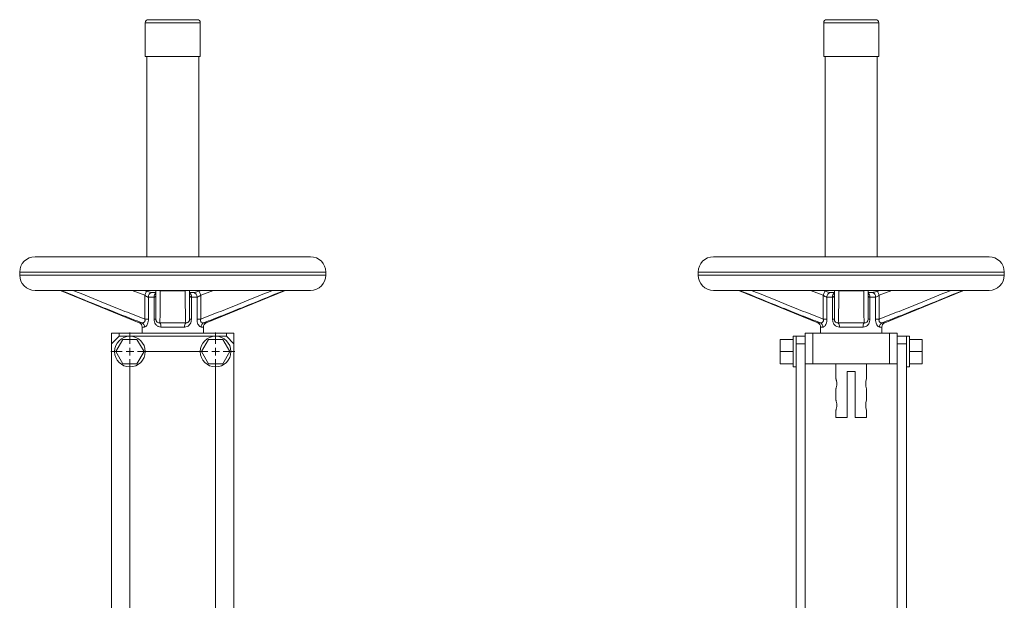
# Model space of a CAD drawing. Header units: millimetres. Extents: x -228 to 418, y -5 to 1363.
# Tile 5 of 5: x -226 to 418, y 983 to 1363. Entities that reach past the tile are written whole.
import ezdxf

# ---------------------------------------------------------------- set-up
doc = ezdxf.new("R2010")
doc.units = ezdxf.units.MM

# ---------------------------------------------------------------- blocks, each defined once
blk = doc.blocks.new('SW_CENTERMARKSYMBOL_10')
at = {"color": 0, "linetype": 'Continuous', "lineweight": 0}
for p, q in [((-56, 5), (-56, 12.5)), ((0, 5), (0, 12.5)), ((-61, 0), (-68.5, 0)), ((-56, 0), (-58.5, 0)), ((-56, 0), (-56, 2.5)), ((-56, 0), (-53.5, 0)), ((-56, 0), (-56, -2.5)), ((-51, 0), (-5, 0)), ((0, 0), (-2.5, 0)), ((0, 0), (0, 2.5)), ((0, 0), (2.5, 0)), ((0, 0), (0, -2.5)), ((5, 0), (12.5, 0)), ((-56, -5), (-56, -222.5)), ((0, -5), (0, -222.5)), ((-56, -227.5), (-56, -225)), ((0, -227.5), (0, -225)), ((-61, -227.5), (-68.5, -227.5)), ((-56, -227.5), (-58.5, -227.5)), ((-56, -227.5), (-53.5, -227.5)), ((-56, -227.5), (-56, -230)), ((-51, -227.5), (-5, -227.5)), ((0, -227.5), (-2.5, -227.5)), ((0, -227.5), (2.5, -227.5)), ((0, -227.5), (0, -230)), ((5, -227.5), (12.5, -227.5)), ((-56, -232.5), (-56, -240)), ((0, -232.5), (0, -240))]:
    blk.add_line(p, q, dxfattribs=at)

msp = doc.modelspace()

# ---------------------------------------------------------------- linework, layer by layer
at = {"color": 7, "linetype": 'Continuous', "lineweight": 15}
for p, q in [((-143.5, 1360.93), (-143.5, 1338.93)), ((-141.5, 1362.93), (-125.5, 1362.93)), ((-125.5, 1362.93), (-109.5, 1362.93)), ((-107.5, 1338.93), (-107.5, 1360.93)), ((299.76, 1360.93), (299.76, 1338.93)), ((301.76, 1362.93), (333.76, 1362.93)), ((335.76, 1338.93), (335.76, 1360.93)), ((-143.5, 1338.93), (-125.5, 1338.93)), ((-142.5, 1338.93), (-142.5, 1207.93)), ((-125.5, 1338.93), (-107.5, 1338.93)), ((-108.5, 1207.93), (-108.5, 1338.93)), ((299.76, 1338.93), (335.76, 1338.93)), ((300.76, 1338.93), (300.76, 1207.93)), ((334.76, 1207.93), (334.76, 1338.93)), ((-215.5, 1207.93), (-125.5, 1207.93)), ((-125.5, 1207.93), (-35.5, 1207.93)), ((407.76, 1207.93), (227.76, 1207.93)), ((-225.5, 1197.93), (-225.5, 1195.93)), ((-25.5, 1195.93), (-25.5, 1197.93)), ((217.76, 1197.93), (217.76, 1195.93)), ((417.76, 1195.93), (417.76, 1197.93)), ((-215.5, 1185.93), (-125.5, 1185.93)), ((-198.46, 1185.71), (-147.36, 1164.74)), ((-142.71, 1185.48), (-143.95, 1185.93)), ((-136.53, 1184.51), (-138.99, 1184.51)), ((-117.38, 1185.71), (-133.63, 1185.71)), ((-125.5, 1185.93), (-35.5, 1185.93)), ((-112.01, 1184.51), (-114.5, 1184.51)), ((-106.98, 1185.93), (-108.29, 1185.47)), ((-103.64, 1164.74), (-52.55, 1185.71)), ((407.76, 1185.93), (227.76, 1185.93)), ((244.81, 1185.71), (295.9, 1164.74)), ((300.55, 1185.48), (299.32, 1185.93)), ((306.73, 1184.51), (304.27, 1184.51)), ((325.89, 1185.71), (309.63, 1185.71)), ((331.25, 1184.51), (328.77, 1184.51)), ((336.29, 1185.93), (334.97, 1185.47)), ((339.62, 1164.74), (390.71, 1185.71)), ((-143.75, 1167.19), (-143.75, 1182.71)), ((-141.37, 1181.51), (-141.37, 1167.19)), ((-137.68, 1181.51), (-141.37, 1181.51)), ((-137.68, 1167.19), (-137.68, 1181.51)), ((-113.33, 1181.51), (-113.33, 1167.19)), ((-109.63, 1181.51), (-113.33, 1181.51)), ((-109.63, 1167.19), (-109.63, 1181.51)), ((-107.25, 1182.71), (-107.25, 1167.19)), ((299.51, 1167.19), (299.51, 1182.71)), ((301.89, 1181.51), (301.89, 1167.19)), ((305.59, 1181.51), (301.89, 1181.51)), ((305.59, 1167.19), (305.59, 1181.51)), ((329.93, 1181.51), (329.93, 1167.19)), ((333.63, 1181.51), (329.93, 1181.51)), ((333.63, 1167.19), (333.63, 1181.51)), ((336.01, 1182.71), (336.01, 1167.19)), ((-141.37, 1167.19), (-143.75, 1167.19)), ((-136.5, 1167.19), (-137.68, 1167.19)), ((-133.94, 1164.74), (-117.06, 1164.74)), ((-114.5, 1167.19), (-113.33, 1167.19)), ((-107.25, 1167.19), (-109.63, 1167.19)), ((301.89, 1167.19), (299.51, 1167.19)), ((305.59, 1167.19), (306.76, 1167.19)), ((309.32, 1164.74), (326.2, 1164.74)), ((329.93, 1167.19), (328.76, 1167.19)), ((336.01, 1167.19), (333.63, 1167.19)), ((-165.5, 1150.93), (-165.5, 1157.93)), ((-165.5, 1157.93), (-160.5, 1157.93)), ((-160.5, 1155.93), (-160.5, 1157.93)), ((-160.5, 1157.93), (-90.5, 1157.93)), ((-145.5, 1161.97), (-145.5, 1157.93)), ((-117.78, 1161.97), (-133.22, 1161.97)), ((-105.5, 1157.93), (-105.5, 1161.97)), ((-90.5, 1155.93), (-90.5, 1157.93)), ((-90.5, 1157.93), (-85.5, 1157.93)), ((-85.5, 1150.93), (-85.5, 1157.93)), ((287.76, 1155.93), (287.76, 1157.93)), ((287.76, 1157.93), (292.76, 1157.93)), ((292.76, 1137.93), (292.76, 1157.93)), ((292.76, 1157.93), (342.76, 1157.93)), ((297.76, 1161.97), (297.76, 1157.93)), ((325.48, 1161.97), (310.04, 1161.97)), ((337.76, 1157.93), (337.76, 1161.97)), ((342.76, 1137.93), (342.76, 1157.93)), ((342.76, 1157.93), (347.76, 1157.93)), ((347.76, 1155.93), (347.76, 1157.93)), ((-160.5, 1155.93), (-165.5, 1150.93)), ((-158.12, 1153.93), (-162.74, 1145.93)), ((-153.5, 1155.93), (-160.5, 1155.93)), ((-148.88, 1153.93), (-158.12, 1153.93)), ((-97.5, 1155.93), (-153.5, 1155.93)), ((-144.26, 1145.93), (-148.88, 1153.93)), ((-102.12, 1153.93), (-106.74, 1145.93)), ((-92.88, 1153.93), (-102.12, 1153.93)), ((-90.5, 1155.93), (-97.5, 1155.93)), ((-88.26, 1145.93), (-92.88, 1153.93)), ((-85.5, 1150.93), (-90.5, 1155.93)), ((271.36, 1153.93), (279.76, 1153.93)), ((271.36, 1153.93), (271.36, 1145.93)), ((281.76, 1155.93), (279.76, 1155.93)), ((279.76, 1155.93), (279.76, 1135.93)), ((281.76, 1155.93), (281.76, 1150.93)), ((281.76, 1155.93), (287.76, 1155.93)), ((287.76, 1155.93), (287.76, 1150.93)), ((353.76, 1155.93), (347.76, 1155.93)), ((347.76, 1155.93), (347.76, 1150.93)), ((355.76, 1155.93), (353.76, 1155.93)), ((353.76, 1155.93), (353.76, 1150.93)), ((355.76, 1155.93), (355.76, 1135.93)), ((364.16, 1153.93), (355.76, 1153.93)), ((364.16, 1153.93), (364.16, 1145.93)), ((-165.5, 1150.93), (-165.5, 918.43)), ((-162.74, 1145.93), (-158.12, 1137.93)), ((-148.88, 1137.93), (-144.26, 1145.93)), ((-106.74, 1145.93), (-102.12, 1137.93)), ((-92.88, 1137.93), (-88.26, 1145.93)), ((-85.5, 918.43), (-85.5, 1150.93)), ((271.36, 1145.93), (279.76, 1145.93)), ((271.36, 1145.93), (271.36, 1137.93)), ((281.76, 1150.93), (281.76, 914.43)), ((281.76, 1150.93), (287.76, 1150.93)), ((287.76, 1150.93), (287.76, 914.43)), ((353.76, 1150.93), (347.76, 1150.93)), ((347.76, 1150.93), (347.76, 914.43)), ((353.76, 1150.93), (353.76, 914.43)), ((364.16, 1145.93), (355.76, 1145.93)), ((364.16, 1145.93), (364.16, 1137.93)), ((-158.12, 1137.93), (-148.88, 1137.93)), ((-102.12, 1137.93), (-92.88, 1137.93)), ((271.36, 1137.93), (279.76, 1137.93)), ((279.76, 1135.93), (281.76, 1135.93)), ((287.76, 1137.93), (292.76, 1137.93)), ((292.76, 1137.93), (342.76, 1137.93)), ((307.76, 1137.93), (307.76, 1128.2)), ((320.36, 1132.93), (315.16, 1132.93)), ((315.16, 1102.93), (315.16, 1132.93)), ((320.36, 1102.93), (320.36, 1132.93)), ((327.76, 1128.18), (327.76, 1137.93)), ((342.76, 1137.93), (347.76, 1137.93)), ((353.76, 1135.93), (355.76, 1135.93)), ((364.16, 1137.93), (355.76, 1137.93)), ((307.76, 1121.67), (307.76, 1114.2)), ((327.76, 1114.18), (327.76, 1121.63)), ((307.76, 1107.67), (307.76, 1102.93)), ((327.76, 1102.93), (327.76, 1107.63)), ((307.76, 1102.93), (315.16, 1102.93)), ((320.36, 1102.93), (327.76, 1102.93))]:
    msp.add_line(p, q, dxfattribs=at)
at = {"color": 8, "linetype": 'Continuous', "lineweight": 15}
for p, q in [((-143.5, 1360.93), (-125.5, 1360.93)), ((-125.5, 1360.93), (-107.5, 1360.93)), ((299.76, 1360.93), (335.76, 1360.93)), ((-225.5, 1197.93), (-125.5, 1197.93)), ((-125.5, 1197.93), (-25.5, 1197.93)), ((217.76, 1197.93), (417.76, 1197.93)), ((-225.5, 1195.93), (-125.5, 1195.93)), ((-125.5, 1195.93), (-25.5, 1195.93)), ((217.76, 1195.93), (417.76, 1195.93)), ((-198, 1185.71), (-198.46, 1185.71)), ((-143.75, 1182.71), (-152.02, 1185.93)), ((-142.71, 1185.48), (-143.85, 1185.93)), ((-107.16, 1185.93), (-108.3, 1185.48)), ((-98.99, 1185.93), (-107.25, 1182.71)), ((-52.55, 1185.71), (-53, 1185.71)), ((245.26, 1185.71), (244.81, 1185.71)), ((299.51, 1182.71), (291.24, 1185.93)), ((300.56, 1185.48), (299.41, 1185.93)), ((336.11, 1185.93), (334.97, 1185.48)), ((344.28, 1185.93), (336.01, 1182.71)), ((390.71, 1185.71), (390.26, 1185.71)), ((-147.36, 1164.74), (-145.67, 1164.74)), ((-105.34, 1164.74), (-103.64, 1164.74)), ((295.9, 1164.74), (297.59, 1164.74)), ((337.93, 1164.74), (339.62, 1164.74)), ((-143.95, 1161.97), (-145.5, 1161.97)), ((-105.5, 1161.97), (-107.05, 1161.97)), ((299.31, 1161.97), (297.76, 1161.97)), ((337.76, 1161.97), (336.21, 1161.97))]:
    msp.add_line(p, q, dxfattribs=at)
at = {"color": 8, "linetype": 'Continuous', "lineweight": 15, "flags": 128}
for points in [[(-197.91, 1185.93), (-197.97, 1185.78), (-198, 1185.71)], [(-143.75, 1182.71), (-143.52, 1183.31), (-143.31, 1183.88), (-143.11, 1184.4), (-142.95, 1184.84), (-142.82, 1185.18), (-142.74, 1185.41), (-142.7, 1185.51), (-142.7, 1185.52)], [(-133.63, 1185.71), (-134.2, 1185.78), (-134.69, 1185.93)], [(-116.31, 1185.93), (-116.81, 1185.78), (-117.38, 1185.71)], [(-108.31, 1185.52), (-108.31, 1185.51), (-108.27, 1185.41), (-108.18, 1185.18), (-108.05, 1184.84), (-107.89, 1184.4), (-107.69, 1183.88), (-107.48, 1183.31), (-107.25, 1182.71)], [(-53, 1185.71), (-53.03, 1185.78), (-53.1, 1185.93)], [(245.35, 1185.93), (245.29, 1185.78), (245.26, 1185.71)], [(299.51, 1182.71), (299.74, 1183.31), (299.95, 1183.88), (300.15, 1184.4), (300.31, 1184.84), (300.44, 1185.18), (300.53, 1185.41), (300.57, 1185.51), (300.57, 1185.52)], [(309.63, 1185.71), (309.07, 1185.78), (308.57, 1185.93)], [(326.95, 1185.93), (326.45, 1185.78), (325.89, 1185.71)], [(334.95, 1185.52), (334.96, 1185.51), (334.99, 1185.41), (335.08, 1185.18), (335.21, 1184.84), (335.37, 1184.4), (335.57, 1183.88), (335.78, 1183.31), (336.01, 1182.71)], [(390.26, 1185.71), (390.23, 1185.78), (390.17, 1185.93)]]:
    msp.add_lwpolyline(points, dxfattribs=at)
at = {"color": 7, "linetype": 'Continuous', "lineweight": 15}
for centre in [(-153.5, 1145.93), (-97.5, 1145.93)]:
    msp.add_circle(centre, 10, dxfattribs=at)
for centre, radius, start, end in [((-141.5, 1360.93), 2, 90, 180), ((-109.5, 1360.93), 2, 0, 90), ((301.76, 1360.93), 2, 90, 180), ((333.76, 1360.93), 2, 0, 90), ((-215.5, 1197.93), 10, 90, 180), ((-35.5, 1197.93), 10, 0, 90), ((227.76, 1197.93), 10, 90, 180), ((407.76, 1197.93), 10, 0, 90), ((-215.5, 1195.93), 10, 180, 270), ((-35.5, 1195.93), 10, 270, 0), ((227.76, 1195.93), 10, 180, 270), ((407.76, 1195.93), 10, 270, 0), ((-199.59, 1182.93), 3, 67.69379, 90), ((-51.41, 1182.93), 3, 90, 112.30621), ((243.67, 1182.93), 3, 67.69379, 90), ((391.85, 1182.93), 3, 90, 112.30621), ((-148.5, 1161.97), 3, 0, 67.69379), ((-146.96, 1162.03), 3.01, 358.9048, 64.5795), ((-137.67, 1162.3), 4.46, 355.78039, 33.2491), ((-113.33, 1162.3), 4.46, 146.7509, 184.21961), ((-104.04, 1162.03), 3.01, 115.4205, 181.0952), ((-102.5, 1161.97), 3, 112.30621, 180), ((294.76, 1161.97), 3, 0, 67.69379), ((296.3, 1162.03), 3.01, 358.9048, 64.5795), ((305.59, 1162.3), 4.46, 355.78039, 33.2491), ((329.93, 1162.3), 4.46, 146.7509, 184.21961), ((339.22, 1162.03), 3.01, 115.4205, 181.0952), ((340.76, 1161.97), 3, 112.30621, 180), ((337.46, 1124.93), 10.25, 161.47609, 198.78073), ((337.46, 1110.93), 10.25, 161.47817, 198.77866)]:
    msp.add_arc(centre, radius, start, end, dxfattribs=at)
at = {"color": 8, "linetype": 'Continuous', "lineweight": 15}
for centre, radius, start, end in [((-138.73, 1181.86), 2.66, 95.64097, 187.50215), ((-134.42, 1181.79), 3.27, 129.56334, 184.98401), ((-116.68, 1181.75), 3.36, 355.86727, 49.49656), ((-112.39, 1181.77), 2.77, 354.61224, 82.24463), ((304.53, 1181.86), 2.66, 95.64097, 187.50215), ((308.84, 1181.79), 3.27, 129.56334, 184.98401), ((326.68, 1181.79), 3.27, 355.01599, 50.43666), ((330.99, 1181.86), 2.66, 352.49785, 84.35903)]:
    msp.add_arc(centre, radius, start, end, dxfattribs=at)
at = {"color": 7, "linetype": 'Continuous', "lineweight": 15}
for points, knots in [([(-145.67, 1164.74), (-149.86, 1166.36), (-158.24, 1169.59), (-175.67, 1176.62), (-188.92, 1182.01), (-198, 1185.71)], [0, 0, 0, 0, 0.239053, 0.478163, 1, 1, 1, 1]), ([(-139.01, 1184.51), (-139.02, 1184.51), (-139.05, 1184.51), (-139.35, 1184.53), (-139.89, 1184.63), (-140.72, 1184.84), (-141.68, 1185.14), (-142.36, 1185.4), (-142.7, 1185.52)], [0, 0, 0, 0, 0.049965, 0.178704, 0.354694, 0.553305, 0.781638, 1, 1, 1, 1]), ([(-136.5, 1167.19), (-136.5, 1168.86), (-136.5, 1172.2), (-136.5, 1178.5), (-136.5, 1183.09), (-136.5, 1185.93)], [0, 0, 0, 0, 0.275689, 0.551425, 1, 1, 1, 1]), ([(-133.63, 1185.71), (-133.65, 1182.01), (-133.68, 1176.62), (-133.76, 1169.59), (-133.88, 1166.36), (-133.94, 1164.74)], [0, 0, 0, 0, 0.521837, 0.760906, 1, 1, 1, 1]), ([(-117.06, 1164.74), (-117.12, 1166.36), (-117.24, 1169.59), (-117.33, 1176.62), (-117.36, 1182.01), (-117.38, 1185.71)], [0, 0, 0, 0, 0.239053, 0.478163, 1, 1, 1, 1]), ([(-114.5, 1185.93), (-114.5, 1183.09), (-114.5, 1178.5), (-114.5, 1172.2), (-114.5, 1168.86), (-114.5, 1167.19)], [0, 0, 0, 0, 0.448575, 0.724277, 1, 1, 1, 1]), ([(-108.31, 1185.52), (-108.37, 1185.5), (-108.83, 1185.32), (-109.65, 1185.04), (-110.65, 1184.74), (-111.38, 1184.57), (-111.86, 1184.51), (-111.96, 1184.51), (-111.99, 1184.51)], [0, 0, 0, 0, 0.036585, 0.309066, 0.531201, 0.72326, 0.892175, 1, 1, 1, 1]), ([(-53, 1185.71), (-62.09, 1182.01), (-75.33, 1176.62), (-92.76, 1169.59), (-101.14, 1166.36), (-105.34, 1164.74)], [0, 0, 0, 0, 0.521837, 0.760906, 1, 1, 1, 1]), ([(297.59, 1164.74), (293.4, 1166.36), (285.02, 1169.59), (267.59, 1176.62), (254.35, 1182.01), (245.26, 1185.71)], [0, 0, 0, 0, 0.239053, 0.478163, 1, 1, 1, 1]), ([(304.25, 1184.51), (304.24, 1184.51), (304.21, 1184.51), (303.91, 1184.53), (303.37, 1184.63), (302.54, 1184.84), (301.58, 1185.14), (300.9, 1185.4), (300.57, 1185.52)], [0, 0, 0, 0, 0.049965, 0.178704, 0.354694, 0.553305, 0.781638, 1, 1, 1, 1]), ([(306.76, 1167.19), (306.76, 1168.86), (306.76, 1172.2), (306.76, 1178.5), (306.76, 1183.09), (306.76, 1185.93)], [0, 0, 0, 0, 0.275689, 0.551425, 1, 1, 1, 1]), ([(309.63, 1185.71), (309.61, 1182.01), (309.58, 1176.62), (309.5, 1169.59), (309.38, 1166.36), (309.32, 1164.74)], [0, 0, 0, 0, 0.521837, 0.760906, 1, 1, 1, 1]), ([(326.2, 1164.74), (326.14, 1166.36), (326.02, 1169.59), (325.94, 1176.62), (325.91, 1182.01), (325.89, 1185.71)], [0, 0, 0, 0, 0.239053, 0.478163, 1, 1, 1, 1]), ([(328.76, 1185.93), (328.76, 1183.09), (328.76, 1178.5), (328.76, 1172.2), (328.76, 1168.86), (328.76, 1167.19)], [0, 0, 0, 0, 0.448575, 0.724277, 1, 1, 1, 1]), ([(334.95, 1185.52), (334.9, 1185.5), (334.43, 1185.32), (333.62, 1185.04), (332.62, 1184.74), (331.88, 1184.57), (331.4, 1184.51), (331.31, 1184.51), (331.27, 1184.51)], [0, 0, 0, 0, 0.036598, 0.309182, 0.531401, 0.723531, 0.89251, 1, 1, 1, 1]), ([(390.26, 1185.71), (381.18, 1182.01), (367.93, 1176.62), (350.5, 1169.59), (342.12, 1166.36), (337.93, 1164.74)], [0, 0, 0, 0, 0.521837, 0.760906, 1, 1, 1, 1]), ([(-143.75, 1182.71), (-143.42, 1182.47), (-142.87, 1182.07), (-142.23, 1181.74), (-141.75, 1181.55), (-141.53, 1181.53), (-141.37, 1181.51)], [0, 0, 0, 0, 0.395804, 0.666706, 0.766775, 1, 1, 1, 1]), ([(-137.68, 1181.51), (-137.48, 1181.53), (-137.24, 1181.55), (-136.88, 1181.75), (-136.57, 1182.08), (-136.53, 1182.49), (-136.5, 1182.71)], [0, 0, 0, 0, 0.2595834, 0.3079956, 0.6337683, 1, 1, 1, 1]), ([(-114.5, 1182.71), (-114.47, 1182.47), (-114.43, 1182.07), (-114.11, 1181.74), (-113.76, 1181.55), (-113.51, 1181.53), (-113.33, 1181.51)], [0, 0, 0, 0, 0.395804, 0.666706, 0.766775, 1, 1, 1, 1]), ([(-109.63, 1181.51), (-109.46, 1181.53), (-109.25, 1181.55), (-108.75, 1181.75), (-108.13, 1182.08), (-107.56, 1182.49), (-107.25, 1182.71)], [0, 0, 0, 0, 0.2595834, 0.3079956, 0.6337683, 1, 1, 1, 1]), ([(301.89, 1181.51), (301.74, 1181.53), (301.51, 1181.55), (301.03, 1181.74), (300.39, 1182.07), (299.84, 1182.47), (299.51, 1182.71)], [0, 0, 0, 0, 0.233225, 0.333294, 0.604196, 1, 1, 1, 1]), ([(305.59, 1181.51), (305.79, 1181.53), (306.02, 1181.55), (306.38, 1181.75), (306.69, 1182.08), (306.74, 1182.49), (306.76, 1182.71)], [0, 0, 0, 0, 0.2595834, 0.3079956, 0.6337683, 1, 1, 1, 1]), ([(328.76, 1182.71), (328.79, 1182.47), (328.84, 1182.07), (329.16, 1181.74), (329.5, 1181.55), (329.76, 1181.53), (329.93, 1181.51)], [0, 0, 0, 0, 0.395804, 0.666706, 0.766775, 1, 1, 1, 1]), ([(333.63, 1181.51), (333.8, 1181.53), (334.01, 1181.55), (334.51, 1181.75), (335.14, 1182.08), (335.71, 1182.49), (336.01, 1182.71)], [0, 0, 0, 0, 0.2595834, 0.3079956, 0.6337683, 1, 1, 1, 1]), ([(-143.75, 1167.19), (-143.7, 1166.98), (-143.63, 1166.69), (-143.63, 1166.19), (-143.7, 1165.84), (-143.91, 1165.41), (-144.28, 1165.01), (-144.94, 1164.7), (-145.41, 1164.73), (-145.67, 1164.74)], [0, 0, 0, 0, 0.135096, 0.189293, 0.322416, 0.36336, 0.536336, 0.740481, 1, 1, 1, 1]), ([(-143.95, 1161.97), (-143.94, 1161.97), (-143.7, 1161.97), (-143.2, 1162.19), (-142.47, 1162.97), (-141.87, 1164.12), (-141.45, 1165.56), (-141.4, 1166.65), (-141.37, 1167.19)], [0, 0, 0, 0, 0.011257, 0.22803, 0.42161, 0.604058, 0.79967, 1, 1, 1, 1]), ([(-137.68, 1167.19), (-137.66, 1166.85), (-137.63, 1165.96), (-137.25, 1164.59), (-136.37, 1163.19), (-135, 1162.17), (-133.81, 1162.04), (-133.22, 1161.97)], [0, 0, 0, 0, 0.124502, 0.32753, 0.522105, 0.765165, 1, 1, 1, 1]), ([(-133.94, 1164.74), (-134.27, 1164.73), (-134.92, 1164.7), (-135.65, 1165.06), (-136.05, 1165.51), (-136.28, 1165.92), (-136.4, 1166.28), (-136.49, 1166.75), (-136.5, 1167.01), (-136.5, 1167.19)], [0, 0, 0, 0, 0.267121, 0.518974, 0.646742, 0.698338, 0.833573, 0.880156, 1, 1, 1, 1]), ([(-117.78, 1161.97), (-117.75, 1161.97), (-117.18, 1161.97), (-116.14, 1162.19), (-114.9, 1162.97), (-114, 1164.12), (-113.43, 1165.56), (-113.36, 1166.65), (-113.33, 1167.19)], [0, 0, 0, 0, 0.011257, 0.22803, 0.42161, 0.604058, 0.79967, 1, 1, 1, 1]), ([(-114.5, 1167.19), (-114.51, 1166.98), (-114.52, 1166.69), (-114.63, 1166.19), (-114.76, 1165.84), (-115.03, 1165.41), (-115.44, 1165.01), (-116.16, 1164.7), (-116.74, 1164.73), (-117.06, 1164.74)], [0, 0, 0, 0, 0.135096, 0.189293, 0.322416, 0.36336, 0.536336, 0.740481, 1, 1, 1, 1]), ([(-109.63, 1167.19), (-109.62, 1166.85), (-109.6, 1165.96), (-109.31, 1164.59), (-108.7, 1163.19), (-107.86, 1162.17), (-107.32, 1162.04), (-107.05, 1161.97)], [0, 0, 0, 0, 0.124502, 0.32753, 0.522105, 0.765165, 1, 1, 1, 1]), ([(-105.34, 1164.74), (-105.6, 1164.73), (-106.12, 1164.7), (-106.81, 1165.06), (-107.15, 1165.51), (-107.33, 1165.92), (-107.38, 1166.28), (-107.36, 1166.75), (-107.3, 1167.01), (-107.25, 1167.19)], [0, 0, 0, 0, 0.267121, 0.518974, 0.646742, 0.698338, 0.833573, 0.880156, 1, 1, 1, 1]), ([(299.51, 1167.19), (299.56, 1166.98), (299.63, 1166.69), (299.63, 1166.19), (299.56, 1165.84), (299.35, 1165.41), (298.98, 1165.01), (298.32, 1164.7), (297.85, 1164.73), (297.59, 1164.74)], [0, 0, 0, 0, 0.135096, 0.189293, 0.322416, 0.36336, 0.536336, 0.740481, 1, 1, 1, 1]), ([(299.31, 1161.97), (299.32, 1161.97), (299.56, 1161.97), (300.06, 1162.19), (300.79, 1162.97), (301.39, 1164.12), (301.82, 1165.56), (301.87, 1166.65), (301.89, 1167.19)], [0, 0, 0, 0, 0.011257, 0.22803, 0.42161, 0.604058, 0.79967, 1, 1, 1, 1]), ([(305.59, 1167.19), (305.6, 1166.85), (305.63, 1165.96), (306.01, 1164.59), (306.9, 1163.19), (308.26, 1162.17), (309.45, 1162.04), (310.04, 1161.97)], [0, 0, 0, 0, 0.124502, 0.32753, 0.522105, 0.765165, 1, 1, 1, 1]), ([(309.32, 1164.74), (308.99, 1164.73), (308.35, 1164.7), (307.61, 1165.06), (307.22, 1165.51), (306.98, 1165.92), (306.86, 1166.28), (306.78, 1166.75), (306.77, 1167.01), (306.76, 1167.19)], [0, 0, 0, 0, 0.267121, 0.518974, 0.646742, 0.698338, 0.833573, 0.880156, 1, 1, 1, 1]), ([(325.48, 1161.97), (325.51, 1161.97), (326.08, 1161.97), (327.12, 1162.19), (328.36, 1162.97), (329.27, 1164.12), (329.84, 1165.56), (329.9, 1166.65), (329.93, 1167.19)], [0, 0, 0, 0, 0.011257, 0.22803, 0.42161, 0.604058, 0.79967, 1, 1, 1, 1]), ([(328.76, 1167.19), (328.75, 1166.98), (328.74, 1166.69), (328.63, 1166.19), (328.5, 1165.84), (328.23, 1165.41), (327.82, 1165.01), (327.1, 1164.7), (326.52, 1164.73), (326.2, 1164.74)], [0, 0, 0, 0, 0.135096, 0.189293, 0.322416, 0.36336, 0.536336, 0.740481, 1, 1, 1, 1]), ([(333.63, 1167.19), (333.64, 1166.85), (333.66, 1165.96), (333.95, 1164.59), (334.57, 1163.19), (335.41, 1162.17), (335.95, 1162.04), (336.21, 1161.97)], [0, 0, 0, 0, 0.124502, 0.32753, 0.522105, 0.765165, 1, 1, 1, 1]), ([(337.93, 1164.74), (337.66, 1164.73), (337.14, 1164.7), (336.46, 1165.06), (336.11, 1165.51), (335.94, 1165.92), (335.88, 1166.28), (335.9, 1166.75), (335.96, 1167.01), (336.01, 1167.19)], [0, 0, 0, 0, 0.267121, 0.518974, 0.646742, 0.698338, 0.833573, 0.880156, 1, 1, 1, 1]), ([(307.77, 1121.67), (307.77, 1121.66), (307.75, 1121.61), (307.84, 1121.87), (308.01, 1122.44), (308.2, 1123.32), (308.33, 1124.38), (308.32, 1125.5), (308.2, 1126.52), (308.01, 1127.39), (307.84, 1127.99), (307.75, 1128.26), (307.77, 1128.21), (307.77, 1128.2)], [0, 0, 0, 0, 0.028725, 0.130367, 0.233371, 0.34113, 0.45031, 0.554628, 0.655507, 0.75957, 0.868501, 0.976634, 1, 1, 1, 1]), ([(307.77, 1107.67), (307.77, 1107.66), (307.75, 1107.61), (307.84, 1107.87), (308.01, 1108.44), (308.2, 1109.32), (308.33, 1110.38), (308.32, 1111.5), (308.2, 1112.52), (308.01, 1113.39), (307.84, 1113.99), (307.75, 1114.26), (307.77, 1114.21), (307.77, 1114.2)], [0, 0, 0, 0, 0.028725, 0.130367, 0.233371, 0.34113, 0.45031, 0.554628, 0.655507, 0.75957, 0.868501, 0.976634, 1, 1, 1, 1])]:
    msp.add_open_spline(points, degree=3, knots=knots, dxfattribs=at)
at = {"color": 8, "linetype": 'Continuous', "lineweight": 15}
for points, knots in [([(-190.59, 1185.93), (-183.6, 1183.09), (-172.32, 1178.5), (-156.73, 1172.2), (-148.08, 1168.86), (-143.75, 1167.19)], [0, 0, 0, 0, 0.448575, 0.724277, 1, 1, 1, 1]), ([(-107.25, 1167.19), (-102.93, 1168.86), (-94.28, 1172.2), (-78.68, 1178.5), (-67.4, 1183.09), (-60.42, 1185.93)], [0, 0, 0, 0, 0.275689, 0.551425, 1, 1, 1, 1]), ([(252.67, 1185.93), (259.66, 1183.09), (270.94, 1178.5), (286.54, 1172.2), (295.19, 1168.86), (299.51, 1167.19)], [0, 0, 0, 0, 0.448575, 0.724277, 1, 1, 1, 1]), ([(336.01, 1167.19), (340.33, 1168.86), (348.98, 1172.2), (364.58, 1178.5), (375.86, 1183.09), (382.85, 1185.93)], [0, 0, 0, 0, 0.275689, 0.551425, 1, 1, 1, 1])]:
    msp.add_open_spline(points, degree=3, knots=knots, dxfattribs=at)

# ---------------------------------------------------------------- block references
at = {"color": 7, "linetype": 'Continuous', "lineweight": 0}
msp.add_blockref('SW_CENTERMARKSYMBOL_10', (-97.5, 1145.93), dxfattribs=at)

doc.saveas('drawing.dxf')
